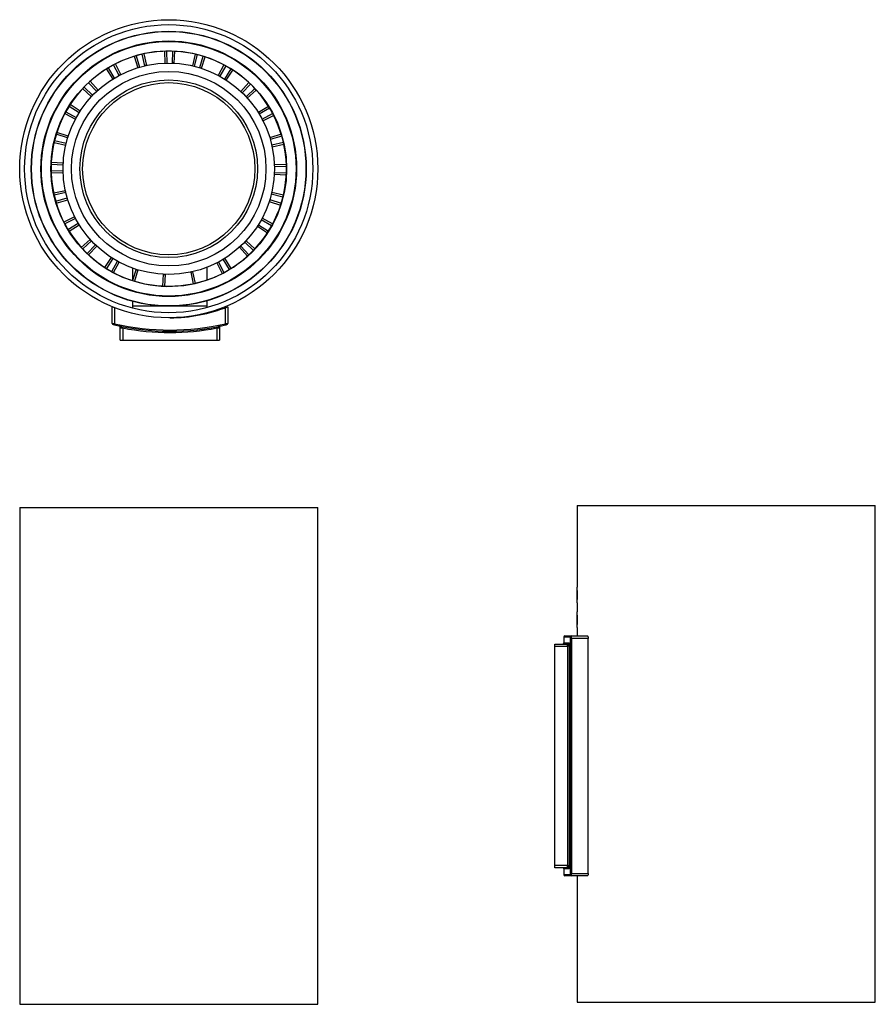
# Model space of a CAD drawing. Header units: millimetres. Extents: x -42 to 302, y -269 to 127.
import ezdxf

# ---------------------------------------------------------------- set-up
doc = ezdxf.new("R2010")
doc.units = ezdxf.units.MM

msp = doc.modelspace()

# ---------------------------------------------------------------- linework, layer by layer
at = {"color": 7, "linetype": 'Continuous', "lineweight": 25}
for p, q in [((4.13, 112.17), (5.54, 107.58)), ((4.92, 112.41), (6.25, 107.79)), ((8.44, 108.36), (7.36, 113.04)), ((9.16, 108.52), (8.17, 113.22)), ((16.32, 114.22), (16.49, 109.42)), ((17.15, 114.24), (17.23, 109.44)), ((19.49, 109.42), (19.66, 114.22)), ((20.24, 109.39), (20.49, 114.18)), ((28.62, 113.04), (27.55, 108.36)), ((29.43, 112.85), (28.27, 108.19)), ((30.45, 107.59), (31.85, 112.18)), ((31.16, 107.36), (32.64, 111.93)), ((-7.11, 107.04), (-4.57, 102.97)), ((-6.41, 107.47), (-3.94, 103.36)), ((-1.97, 104.47), (-4.22, 108.71)), ((-1.31, 104.81), (-3.49, 109.09)), ((40.21, 108.72), (37.95, 104.48)), ((40.93, 108.32), (38.61, 104.12)), ((40.56, 102.98), (43.1, 107.05)), ((41.18, 102.58), (43.8, 106.6)), ((-16.65, 99.17), (-13.14, 95.9)), ((-16.08, 99.77), (-12.62, 96.44)), ((-11.01, 98.02), (-14.28, 101.53)), ((-10.46, 98.53), (-13.68, 102.09)), ((50.27, 101.55), (47, 98.03)), ((50.87, 100.98), (47.54, 97.52)), ((49.13, 95.91), (52.64, 99.18)), ((49.63, 95.36), (53.2, 98.57)), ((-18.08, 89.45), (-22.15, 92)), ((-17.68, 90.08), (-21.71, 92.7)), ((58.14, 92.01), (54.07, 89.47)), ((58.57, 91.31), (54.46, 88.83)), ((-23.82, 89.1), (-19.58, 86.85)), ((-23.43, 89.83), (-19.23, 87.51)), ((55.57, 86.87), (59.81, 89.12)), ((55.92, 86.21), (60.19, 88.38)), ((-22.69, 79.35), (-27.28, 80.75)), ((-22.46, 80.06), (-27.03, 81.54)), ((63.27, 80.77), (58.68, 79.36)), ((63.51, 79.98), (58.89, 78.65)), ((-28.14, 77.52), (-23.46, 76.45)), ((-27.95, 78.33), (-23.29, 77.17)), ((59.46, 76.46), (64.14, 77.54)), ((59.62, 75.74), (64.32, 76.73)), ((-24.52, 68.39), (-29.32, 68.56)), ((-24.49, 69.13), (-29.28, 69.39)), ((65.32, 68.58), (60.52, 68.41)), ((65.34, 67.75), (60.54, 67.67)), ((-29.35, 66.9), (-29.34, 66.04)), ((-29.34, 66.04), (-24.54, 66.13)), ((-29.32, 65.22), (-24.52, 65.39)), ((60.49, 64.66), (65.28, 64.41)), ((60.52, 65.4), (65.32, 65.23)), ((-23.62, 58.06), (-28.32, 57.06)), ((-23.46, 57.34), (-28.14, 56.26)), ((-28.14, 56.26), (-27.51, 53.82)), ((63.95, 55.47), (59.29, 56.63)), ((64.14, 56.27), (59.46, 57.35)), ((-27.51, 53.82), (-22.89, 55.15)), ((-27.27, 53.03), (-22.68, 54.43)), ((58.46, 53.74), (63.03, 52.26)), ((58.69, 54.45), (63.28, 53.04)), ((-19.92, 47.59), (-24.19, 45.41)), ((-19.57, 46.93), (-23.81, 44.68)), ((-22.57, 42.49), (-18.46, 44.96)), ((-22.14, 41.78), (-18.07, 44.33)), ((53.68, 43.72), (57.71, 41.1)), ((54.08, 44.34), (58.15, 41.8)), ((59.43, 43.97), (55.23, 46.29)), ((59.82, 44.69), (55.58, 46.94)), ((-13.63, 38.43), (-17.2, 35.22)), ((-13.13, 37.89), (-16.64, 34.61)), ((-14.87, 32.82), (-11.54, 36.27)), ((-14.27, 32.25), (-11, 35.76)), ((47.01, 35.77), (50.28, 32.26)), ((52.08, 34.03), (48.62, 37.36)), ((52.65, 34.63), (49.14, 37.9)), ((46.46, 35.27), (49.68, 31.7)), ((-5.18, 31.22), (-7.8, 27.19)), ((-4.56, 30.82), (-7.1, 26.75)), ((-4.93, 25.47), (-2.61, 29.67)), ((-4.21, 25.08), (-1.95, 29.32)), ((37.31, 28.98), (39.49, 24.7)), ((37.97, 29.32), (40.22, 25.09)), ((42.41, 26.33), (39.94, 30.44)), ((43.11, 26.76), (40.57, 30.83)), ((4.84, 26.43), (3.36, 21.87)), ((3.5, 22.31), (3.5, 26.89)), ((5.55, 26.21), (4.15, 21.62)), ((15.76, 24.41), (15.51, 19.61)), ((16.51, 24.37), (16.34, 19.58)), ((26.84, 25.28), (27.83, 20.58)), ((27.56, 25.44), (28.64, 20.76)), ((33.5, 22.16), (33.5, 27.27)), ((3.5, 10.74), (3.5, 13.48)), ((33.5, 11.01), (33.5, 13.76)), ((-4.8, 4.64), (-4.8, 11.37)), ((-3.8, 10.98), (-3.8, 4.52)), ((-3.8, 10.98), (-1.92, 10.3)), ((33.5, 11.52), (3.5, 11.52)), ((40.8, 4.52), (40.8, 10.98)), ((41.8, 11.37), (41.8, 4.64)), ((-3.8, 4.52), (-3.91, 4.04)), ((40.91, 4.04), (40.8, 4.52)), ((-1.5, -2.1), (-1.5, 3.1)), ((-1.5, 2.8), (-0.5, 2.8)), ((-0.54, 2.91), (-0.5, 2.8)), ((-0.5, 2.8), (-0.5, -2.1)), ((37.5, 2.8), (37.54, 2.91)), ((37.5, 2.8), (38.5, 2.8)), ((37.5, -2.1), (37.5, 2.8)), ((38.5, 3.1), (38.5, -2.1)), ((-1.5, -2.1), (38.5, -2.1)), ((-42, -69.48), (-42, -269.48)), ((-42, -69.48), (78, -69.48)), ((78, -269.48), (78, -69.48)), ((182.43, -68.68), (182.43, -101.53)), ((182.43, -68.68), (302.43, -68.68)), ((302.43, -268.68), (302.43, -68.68)), ((182.42, -107.43), (182.42, -101.93)), ((182.43, -107.84), (182.43, -111.53)), ((182.42, -117.43), (182.42, -111.93)), ((182.43, -117.84), (182.43, -121.18)), ((177, -121.68), (177, -123.98)), ((177.5, -121.18), (186.51, -121.18)), ((179.69, -216.78), (179.69, -122.18)), ((186.9, -122.18), (179.69, -122.18)), ((180.18, -122.18), (180.18, -216.78)), ((186.9, -216.78), (186.9, -122.18)), ((173.44, -214.48), (173.44, -124.48)), ((173.44, -124.48), (178.33, -124.48)), ((178.33, -125.48), (173.44, -125.48)), ((178.33, -124.48), (178.44, -124.47)), ((178.33, -124.48), (178.33, -125.48)), ((178.64, -125.45), (178.33, -125.48)), ((178.44, -124.47), (178.64, -125.45)), ((178.64, -213.51), (178.64, -125.45)), ((179.13, -123.98), (179.13, -214.98)), ((173.44, -213.48), (178.33, -213.48)), ((178.33, -213.48), (178.64, -213.51)), ((178.33, -213.48), (178.33, -214.48)), ((178.64, -213.51), (178.44, -214.49)), ((178.33, -214.48), (173.44, -214.48)), ((177, -214.98), (177, -217.28)), ((186.51, -217.78), (177.5, -217.78)), ((178.44, -214.49), (178.33, -214.48)), ((179.69, -216.78), (186.9, -216.78)), ((182.43, -217.78), (182.43, -268.68)), ((-42, -269.48), (78, -269.48)), ((182.43, -268.68), (302.43, -268.68))]:
    msp.add_line(p, q, dxfattribs=at)
at = {"color": 8, "linetype": 'Continuous', "lineweight": 25}
for p, q in [((33.5, 13.64), (33.07, 13.64)), ((179.57, -121.68), (177, -121.68)), ((177, -123.98), (179.13, -123.98)), ((179.13, -214.98), (177, -214.98)), ((177, -217.28), (179.57, -217.28))]:
    msp.add_line(p, q, dxfattribs=at)
at = {"color": 7, "linetype": 'Continuous', "lineweight": 25, "flags": 128}
for points in [[(-23.81, 44.68), (-22.72, 42.73), (-22.57, 42.49)], [(-16.64, 34.61), (-15.51, 33.44), (-14.87, 32.82)], [(50.28, 32.26), (50.93, 32.87), (52.08, 34.03)], [(-7.1, 26.75), (-6.24, 26.22), (-4.93, 25.47)], [(40.22, 25.09), (41.54, 25.81), (42.41, 26.33)], [(186.51, -121.18), (186.65, -121.24), (186.77, -121.43), (186.86, -121.71), (186.9, -122.03), (186.9, -122.18)], [(186.9, -216.78), (186.88, -217.09), (186.83, -217.37), (186.74, -217.59), (186.62, -217.74), (186.51, -217.78)]]:
    msp.add_lwpolyline(points, dxfattribs=at)
at = {"color": 7, "linetype": 'Continuous', "lineweight": 25}
for radius in [60, 58, 55.35, 55.25, 51.45, 51.35, 51.25, 47.45, 42.55, 39.15, 35.75, 34.67]:
    msp.add_circle((18, 66.9), radius, dxfattribs=at)
for centre, radius, start, end in [((18, 66.9), 47.35, 117.9872, 116.9872), ((18, 66.9), 42.61, 101.9872, 102.9872), ((18, 66.9), 42.61, 86.9872, 87.9872), ((18, 66.9), 42.61, 71.9872, 72.9872), ((18, 66.9), 42.61, 116.9872, 117.9872), ((18, 66.9), 42.61, 56.9872, 57.9872), ((18, 66.9), 42.61, 131.9872, 132.9872), ((18, 66.9), 42.61, 41.9872, 42.9872), ((18, 66.9), 42.61, 146.9872, 147.9872), ((18, 66.9), 42.61, 26.9872, 27.9872), ((18, 66.9), 42.61, 161.9872, 162.9872), ((18, 66.9), 42.61, 11.9872, 12.9872), ((18, 66.9), 42.61, 176.9872, 177.9872), ((18, 66.9), 42.61, 356.9872, 357.9872), ((18, 66.9), 42.61, 191.9872, 192.9872), ((18, 66.9), 42.61, 341.9872, 342.9872), ((18, 66.9), 42.61, 206.9872, 207.9872), ((18, 66.9), 42.61, 326.9872, 327.9872), ((18, 66.9), 42.61, 221.9872, 222.9872), ((18, 66.9), 42.61, 311.9872, 312.9872), ((18, 66.9), 42.61, 236.9872, 237.9872), ((18, 66.9), 42.61, 296.9872, 297.9872), ((18, 66.9), 42.61, 251.9872, 252.9872), ((18, 66.9), 42.61, 266.9872, 267.9872), ((18, 66.9), 42.61, 281.9872, 282.9872), ((18.5, 69.9), 63, 248.2942, 249.2698), ((18.5, 69.9), 63, 270, 291.7058), ((39.02, 373.59), 371.55, 263.2263, 263.3815), ((-4.3, 4.64), 0.5, 180, 256.6367), ((18.5, 100.62), 99.15, 256.6367, 283.065), ((18.5, 100.62), 98.65, 256.935, 283.065), ((-2.03, 373.64), 371.6, 276.6185, 276.7737), ((18.5, 100.62), 99.15, 283.065, 283.3633), ((41.3, 4.64), 0.5, 283.3633, 0), ((-2.05, 1.58), 2.01, 41.0588, 85.5048), ((-2, 3.1), 0.5, 360, 78.1281), ((-0.76, 4.27), 1.38, 237.7802, 279.3226), ((18.5, 100.62), 99.65, 259.0081, 280.9919), ((39.05, 1.58), 2.01, 94.4952, 138.9412), ((37.76, 4.27), 1.38, 260.6774, 302.2198), ((39, 3.1), 0.5, 101.8719, 180), ((125.26, -104.68), 57.26, 356.8418, 3.1582), ((125.26, -114.68), 57.26, 356.8418, 3.1582), ((177.5, -121.68), 0.5, 90, 180), ((180.06, -121.67), 0.494, 90.7611, 180.7414), ((179.06, -122.06), 0.643, 349.7466, 36.811), ((178.22, -121.9), 1.97, 351.9199, 21.4723), ((176.5, -123.98), 0.5, 270, 0), ((178.2, -123.41), 1.08, 282.7073, 328.5213), ((176.99, -124.08), 2.14, 320.3525, 2.8299), ((176.99, -214.87), 2.14, 357.1701, 39.6475), ((176.5, -214.98), 0.5, 0, 90), ((177.5, -217.28), 0.5, 180, 270), ((178.2, -215.54), 1.08, 31.4787, 77.2927), ((179.06, -216.89), 0.64, 323.0417, 10.4008), ((180.06, -217.28), 0.494, 179.2586, 269.2389), ((177.57, -216.98), 2.61, 342.177, 4.4308)]:
    msp.add_arc(centre, radius, start, end, dxfattribs=at)

doc.saveas('drawing.dxf')
